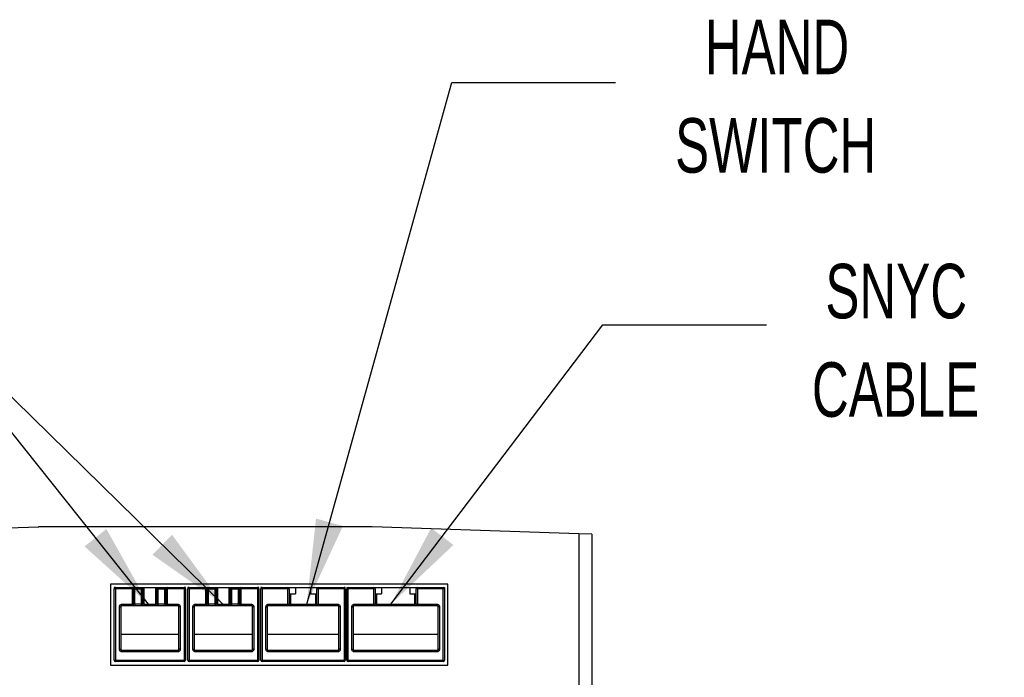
# Model space of a CAD drawing. Header units: millimetres. Extents: x 25 to 1092, y 25 to 838.
# Tile 6 of 9: x 123 to 276, y 312 to 414. Entities that reach past the tile are written whole.
import ezdxf

# ---------------------------------------------------------------- set-up
doc = ezdxf.new("R2010")
doc.units = ezdxf.units.MM
doc.header["$LTSCALE"] = 4
doc.layers.add('TEXT', color=140, linetype='Continuous', lineweight=25)
doc.styles.add('SLDTEXTSTYLE0', font='TXT', dxfattribs={"width": 0.7})
doc.dimstyles.new('SLDDIMSTYLE2', dxfattribs={"dimtxt": 0.18, "dimasz": 13.208, "dimexe": 0, "dimexo": 0.0625, "dimgap": 0, "dimtad": 0, "dimtih": 1, "dimtoh": 1, "dimdec": 0, "dimrnd": 1e-09, "dimzin": 0, "dimdsep": 46, "dimtxsty": 'Standard', "dimsah": 1, "dimcen": 0.09, "dimadec": 0, "dimazin": 0, "dimtfac": 13.208, "dimtdec": 0, "dimtofl": 0, "dimtmove": 0, "dimatfit": 3, "dimfxl": 0, "dimfrac": 2, "dimtolj": 1, "dimtzin": 0, "dimarcsym": 0})

msp = doc.modelspace()

# ---------------------------------------------------------------- linework, layer by layer
for p, q in [((94.166, 334.168), (126.257, 335.246)), ((126.257, 335.246), (126.257, 335.284)), ((126.257, 335.284), (178.075, 335.284)), ((178.075, 335.246), (178.075, 335.284)), ((210.166, 334.168), (178.075, 335.246)), ((210.166, 334.168), (210.166, 280.228)), ((212.166, 334.101), (210.166, 334.168)), ((212.166, 334.101), (212.166, 280.228)), ((189.833, 326.328), (137.428, 326.328)), ((137.428, 326.328), (137.428, 313.749)), ((138.198, 325.828), (137.998, 325.828)), ((137.998, 325.828), (137.998, 325.628)), ((138.198, 325.828), (140.818, 325.828)), ((138.198, 325.828), (138.198, 325.628)), ((140.818, 325.628), (140.818, 325.828)), ((141.218, 325.828), (141.218, 325.628)), ((141.218, 325.828), (142.398, 325.828)), ((142.198, 325.628), (142.398, 325.828)), ((142.398, 325.828), (142.398, 323.228)), ((142.398, 325.828), (142.598, 325.828)), ((142.598, 325.828), (142.598, 323.228)), ((142.598, 325.828), (144.438, 325.828)), ((144.438, 323.228), (144.438, 325.828)), ((144.438, 325.828), (144.638, 325.828)), ((144.638, 325.828), (144.838, 325.628)), ((144.638, 325.828), (145.818, 325.828)), ((144.638, 323.228), (144.638, 325.828)), ((145.818, 325.828), (145.818, 325.628)), ((146.218, 325.828), (148.838, 325.828)), ((146.218, 325.828), (146.218, 325.628)), ((148.838, 325.628), (148.838, 325.828)), ((149.038, 325.828), (148.838, 325.828)), ((149.038, 325.628), (149.038, 325.828)), ((149.623, 325.828), (149.423, 325.828)), ((149.423, 325.828), (149.423, 325.628)), ((149.623, 325.828), (152.243, 325.828)), ((149.623, 325.828), (149.623, 325.628)), ((152.243, 325.628), (152.243, 325.828)), ((152.643, 325.828), (152.643, 325.628)), ((152.643, 325.828), (153.823, 325.828)), ((153.623, 325.628), (153.823, 325.828)), ((153.823, 325.828), (153.823, 323.228)), ((153.823, 325.828), (154.023, 325.828)), ((154.023, 325.828), (154.023, 323.228)), ((154.023, 325.828), (155.863, 325.828)), ((155.863, 323.228), (155.863, 325.828)), ((155.863, 325.828), (156.063, 325.828)), ((156.063, 325.828), (156.263, 325.628)), ((156.063, 325.828), (157.243, 325.828)), ((156.063, 323.228), (156.063, 325.828)), ((157.243, 325.828), (157.243, 325.628)), ((157.643, 325.828), (160.263, 325.828)), ((157.643, 325.828), (157.643, 325.628)), ((160.263, 325.628), (160.263, 325.828)), ((160.463, 325.828), (160.263, 325.828)), ((160.463, 325.628), (160.463, 325.828)), ((160.968, 325.828), (160.768, 325.828)), ((160.768, 325.828), (160.768, 325.628)), ((160.968, 325.828), (164.968, 325.828)), ((160.968, 325.828), (160.968, 325.628)), ((164.968, 325.628), (164.968, 325.828)), ((164.968, 325.828), (166.168, 325.828)), ((166.168, 325.828), (166.168, 324.828)), ((166.168, 325.828), (168.488, 325.828)), ((168.488, 325.828), (168.488, 324.828)), ((168.488, 325.828), (169.688, 325.828)), ((169.688, 325.828), (173.688, 325.828)), ((169.688, 325.828), (169.688, 325.628)), ((173.688, 325.628), (173.688, 325.828)), ((173.888, 325.828), (173.688, 325.828)), ((173.888, 325.628), (173.888, 325.828)), ((174.113, 325.828), (174.313, 325.828)), ((174.113, 325.828), (174.113, 325.628)), ((174.313, 325.828), (178.313, 325.828)), ((174.313, 325.628), (174.313, 325.828)), ((178.313, 325.628), (178.313, 325.828)), ((178.313, 325.828), (179.513, 325.828)), ((179.513, 325.828), (179.513, 324.828)), ((179.513, 325.828), (183.913, 325.828)), ((183.913, 325.828), (183.913, 324.828)), ((183.913, 325.828), (185.113, 325.828)), ((185.113, 325.828), (189.113, 325.828)), ((185.113, 325.828), (185.113, 325.628)), ((189.113, 325.628), (189.113, 325.828)), ((189.113, 325.828), (189.313, 325.828)), ((189.313, 325.828), (189.313, 325.628)), ((189.833, 313.749), (189.833, 326.328)), ((137.998, 314.528), (137.998, 325.628)), ((138.198, 325.628), (137.998, 325.628)), ((138.198, 325.628), (138.198, 314.528)), ((140.818, 325.628), (138.198, 325.628)), ((140.818, 323.228), (140.818, 325.628)), ((141.018, 325.628), (140.818, 325.628)), ((141.018, 323.228), (141.018, 325.628)), ((141.018, 325.628), (141.218, 325.628)), ((141.218, 323.228), (141.218, 325.628)), ((141.218, 325.628), (142.198, 325.628)), ((142.198, 325.628), (142.198, 323.228)), ((144.838, 323.228), (144.838, 325.628)), ((144.838, 325.628), (145.818, 325.628)), ((145.818, 325.628), (146.018, 325.628)), ((145.818, 325.628), (145.818, 323.228)), ((146.018, 325.628), (146.018, 323.228)), ((146.218, 325.628), (146.018, 325.628)), ((146.218, 325.628), (146.218, 323.228)), ((148.838, 325.628), (146.218, 325.628)), ((148.838, 325.628), (148.838, 314.528)), ((149.038, 325.628), (148.838, 325.628)), ((149.038, 325.628), (149.038, 314.528)), ((149.423, 314.528), (149.423, 325.628)), ((149.623, 325.628), (149.423, 325.628)), ((149.623, 325.628), (149.623, 314.528)), ((152.243, 325.628), (149.623, 325.628)), ((152.243, 323.228), (152.243, 325.628)), ((152.443, 325.628), (152.243, 325.628)), ((152.443, 323.228), (152.443, 325.628)), ((152.443, 325.628), (152.643, 325.628)), ((152.643, 323.228), (152.643, 325.628)), ((152.643, 325.628), (153.623, 325.628)), ((153.623, 325.628), (153.623, 323.228)), ((156.263, 323.228), (156.263, 325.628)), ((156.263, 325.628), (157.243, 325.628)), ((157.243, 325.628), (157.443, 325.628)), ((157.243, 325.628), (157.243, 323.228)), ((157.443, 325.628), (157.443, 323.228)), ((157.643, 325.628), (157.443, 325.628)), ((157.643, 325.628), (157.643, 323.228)), ((160.263, 325.628), (157.643, 325.628)), ((160.263, 325.628), (160.263, 314.528)), ((160.463, 325.628), (160.263, 325.628)), ((160.463, 325.628), (160.463, 314.528)), ((160.768, 314.528), (160.768, 325.628)), ((160.968, 325.628), (160.768, 325.628)), ((160.968, 325.628), (160.968, 314.528)), ((164.968, 325.628), (160.968, 325.628)), ((164.968, 323.228), (164.968, 325.628)), ((165.168, 325.628), (164.968, 325.628)), ((165.168, 325.628), (165.168, 323.228)), ((165.168, 324.828), (166.168, 324.828)), ((165.368, 324.828), (165.368, 323.228)), ((168.488, 324.828), (169.488, 324.828)), ((169.288, 323.228), (169.288, 324.828)), ((169.488, 323.228), (169.488, 325.628)), ((169.688, 325.628), (169.488, 325.628)), ((169.688, 325.628), (169.688, 323.228)), ((173.688, 325.628), (169.688, 325.628)), ((173.688, 325.628), (173.688, 314.528)), ((173.888, 325.628), (173.688, 325.628)), ((173.888, 325.628), (173.888, 314.528)), ((174.113, 314.528), (174.113, 325.628)), ((174.313, 325.628), (174.113, 325.628)), ((174.313, 314.528), (174.313, 325.628)), ((178.313, 325.628), (174.313, 325.628)), ((178.313, 323.228), (178.313, 325.628)), ((178.513, 325.628), (178.313, 325.628)), ((178.513, 325.628), (178.513, 323.228)), ((178.513, 324.828), (179.513, 324.828)), ((178.713, 324.828), (178.713, 323.228)), ((183.913, 324.828), (184.913, 324.828)), ((184.713, 323.228), (184.713, 324.828)), ((184.913, 323.228), (184.913, 325.628)), ((185.113, 325.628), (184.913, 325.628)), ((185.113, 325.628), (185.113, 323.228)), ((189.113, 325.628), (185.113, 325.628)), ((189.113, 314.528), (189.113, 325.628)), ((189.313, 325.628), (189.113, 325.628)), ((189.313, 325.628), (189.313, 314.528)), ((138.798, 316.228), (138.798, 322.828)), ((138.798, 322.828), (138.998, 322.828)), ((138.998, 322.828), (138.998, 316.228)), ((139.198, 323.228), (140.818, 323.228)), ((139.198, 323.228), (139.198, 323.028)), ((139.198, 323.028), (140.818, 323.028)), ((140.818, 323.028), (140.818, 323.228)), ((140.818, 323.228), (141.018, 323.228)), ((141.218, 323.228), (141.018, 323.228)), ((141.218, 323.228), (141.218, 323.028)), ((142.198, 323.228), (141.218, 323.228)), ((141.218, 323.028), (142.198, 323.028)), ((142.198, 323.228), (142.398, 323.228)), ((142.198, 323.228), (142.198, 323.028)), ((142.598, 323.228), (142.398, 323.228)), ((142.598, 323.228), (142.598, 323.028)), ((142.598, 323.228), (144.438, 323.228)), ((142.598, 323.028), (144.438, 323.028)), ((144.638, 323.228), (144.438, 323.228)), ((144.438, 323.028), (144.438, 323.228)), ((144.638, 323.228), (144.838, 323.228)), ((144.838, 323.028), (144.838, 323.228)), ((145.818, 323.228), (144.838, 323.228)), ((144.838, 323.028), (145.818, 323.028)), ((145.818, 323.028), (145.818, 323.228)), ((146.018, 323.228), (145.818, 323.228)), ((146.018, 323.228), (146.218, 323.228)), ((146.218, 323.228), (147.838, 323.228)), ((146.218, 323.228), (146.218, 323.028)), ((146.218, 323.028), (147.838, 323.028)), ((147.838, 323.228), (147.838, 323.028)), ((148.038, 316.228), (148.038, 322.828)), ((148.238, 322.828), (148.038, 322.828)), ((148.238, 322.828), (148.238, 316.228)), ((150.223, 316.228), (150.223, 322.828)), ((150.223, 322.828), (150.423, 322.828)), ((150.423, 322.828), (150.423, 316.228)), ((150.623, 323.228), (152.243, 323.228)), ((150.623, 323.228), (150.623, 323.028)), ((150.623, 323.028), (152.243, 323.028)), ((152.243, 323.028), (152.243, 323.228)), ((152.243, 323.228), (152.443, 323.228)), ((152.643, 323.228), (152.443, 323.228)), ((152.643, 323.228), (152.643, 323.028)), ((153.623, 323.228), (152.643, 323.228)), ((152.643, 323.028), (153.623, 323.028)), ((153.623, 323.228), (153.823, 323.228)), ((153.623, 323.228), (153.623, 323.028)), ((154.023, 323.228), (153.823, 323.228)), ((154.023, 323.228), (154.023, 323.028)), ((154.023, 323.228), (155.863, 323.228)), ((154.023, 323.028), (155.863, 323.028)), ((156.063, 323.228), (155.863, 323.228)), ((155.863, 323.028), (155.863, 323.228)), ((156.063, 323.228), (156.263, 323.228)), ((157.243, 323.228), (156.263, 323.228)), ((156.263, 323.028), (156.263, 323.228)), ((156.263, 323.028), (157.243, 323.028)), ((157.243, 323.028), (157.243, 323.228)), ((157.443, 323.228), (157.243, 323.228)), ((157.443, 323.228), (157.643, 323.228)), ((157.643, 323.228), (159.263, 323.228)), ((157.643, 323.228), (157.643, 323.028)), ((157.643, 323.028), (159.263, 323.028)), ((159.263, 323.228), (159.263, 323.028)), ((159.463, 316.228), (159.463, 322.828)), ((159.663, 322.828), (159.463, 322.828)), ((159.663, 322.828), (159.663, 316.228)), ((161.568, 316.228), (161.568, 322.828)), ((161.568, 322.828), (161.768, 322.828)), ((161.768, 322.828), (161.768, 316.228)), ((161.968, 323.228), (164.968, 323.228)), ((161.968, 323.228), (161.968, 323.028)), ((161.968, 323.028), (164.968, 323.028)), ((164.968, 323.028), (164.968, 323.228)), ((164.968, 323.228), (165.168, 323.228)), ((165.368, 323.228), (165.168, 323.228)), ((165.368, 323.228), (165.368, 323.028)), ((165.368, 323.228), (169.288, 323.228)), ((165.368, 323.028), (169.288, 323.028)), ((169.488, 323.228), (169.288, 323.228)), ((169.288, 323.028), (169.288, 323.228)), ((169.488, 323.228), (169.688, 323.228)), ((169.688, 323.228), (172.688, 323.228)), ((169.688, 323.228), (169.688, 323.028)), ((169.688, 323.028), (172.688, 323.028)), ((172.688, 323.228), (172.688, 323.028)), ((172.888, 316.228), (172.888, 322.828)), ((173.088, 322.828), (172.888, 322.828)), ((173.088, 322.828), (173.088, 316.228)), ((174.913, 316.228), (174.913, 322.828)), ((174.913, 322.828), (175.113, 322.828)), ((175.113, 322.828), (175.113, 316.228)), ((175.313, 323.228), (178.313, 323.228)), ((175.313, 323.228), (175.313, 323.028)), ((175.313, 323.028), (178.313, 323.028)), ((178.313, 323.028), (178.313, 323.228)), ((178.313, 323.228), (178.513, 323.228)), ((178.713, 323.228), (178.513, 323.228)), ((178.713, 323.228), (178.713, 323.028)), ((178.713, 323.228), (184.713, 323.228)), ((178.713, 323.028), (184.713, 323.028)), ((184.913, 323.228), (184.713, 323.228)), ((184.713, 323.028), (184.713, 323.228)), ((184.913, 323.228), (185.113, 323.228)), ((185.113, 323.228), (188.113, 323.228)), ((185.113, 323.228), (185.113, 323.028)), ((185.113, 323.028), (188.113, 323.028)), ((188.113, 323.228), (188.113, 323.028)), ((188.313, 316.228), (188.313, 322.828)), ((188.513, 322.828), (188.313, 322.828)), ((188.513, 322.828), (188.513, 316.228)), ((148.038, 318.528), (138.998, 318.528)), ((159.463, 318.528), (150.423, 318.528)), ((172.888, 318.528), (161.768, 318.528)), ((188.313, 318.528), (175.113, 318.528)), ((138.798, 316.228), (138.998, 316.228)), ((139.198, 315.828), (139.198, 316.028)), ((147.838, 316.028), (139.198, 316.028)), ((147.838, 315.828), (139.198, 315.828)), ((147.838, 315.828), (147.838, 316.028)), ((148.238, 316.228), (148.038, 316.228)), ((150.223, 316.228), (150.423, 316.228)), ((150.623, 315.828), (150.623, 316.028)), ((159.263, 316.028), (150.623, 316.028)), ((159.263, 315.828), (150.623, 315.828)), ((159.263, 315.828), (159.263, 316.028)), ((159.663, 316.228), (159.463, 316.228)), ((161.568, 316.228), (161.768, 316.228)), ((161.968, 315.828), (161.968, 316.028)), ((172.688, 316.028), (161.968, 316.028)), ((172.688, 315.828), (161.968, 315.828)), ((172.688, 316.028), (172.688, 315.828)), ((173.088, 316.228), (172.888, 316.228)), ((174.913, 316.228), (175.113, 316.228)), ((175.313, 315.828), (175.313, 316.028)), ((188.113, 316.028), (175.313, 316.028)), ((188.113, 315.828), (175.313, 315.828)), ((188.113, 315.828), (188.113, 316.028)), ((188.513, 316.228), (188.313, 316.228)), ((137.428, 313.749), (189.833, 313.749)), ((137.998, 314.528), (138.198, 314.528)), ((138.198, 314.528), (148.838, 314.528)), ((138.198, 314.528), (138.198, 314.328)), ((148.838, 314.328), (138.198, 314.328)), ((148.838, 314.528), (148.838, 314.328)), ((148.838, 314.528), (149.038, 314.528)), ((149.423, 314.528), (149.623, 314.528)), ((149.623, 314.528), (160.263, 314.528)), ((149.623, 314.528), (149.623, 314.328)), ((160.263, 314.328), (149.623, 314.328)), ((160.263, 314.528), (160.263, 314.328)), ((160.263, 314.528), (160.463, 314.528)), ((160.768, 314.528), (160.968, 314.528)), ((160.968, 314.528), (173.688, 314.528)), ((160.968, 314.528), (160.968, 314.328)), ((173.688, 314.328), (160.968, 314.328)), ((173.688, 314.528), (173.888, 314.528)), ((173.688, 314.528), (173.688, 314.328)), ((174.113, 314.528), (174.313, 314.528)), ((174.313, 314.528), (189.113, 314.528)), ((174.313, 314.328), (174.313, 314.528)), ((189.113, 314.328), (174.313, 314.328)), ((189.113, 314.328), (189.113, 314.528)), ((189.113, 314.528), (189.313, 314.528))]:
    msp.add_line(p, q)
for centre, start, end in [((138.198, 325.628), 90, 180), ((140.818, 325.628), 0, 90), ((146.218, 325.628), 90, 180), ((148.838, 325.628), 0, 90), ((149.623, 325.628), 90, 180), ((152.243, 325.628), 0, 90), ((157.643, 325.628), 90, 180), ((160.263, 325.628), 0, 90), ((160.968, 325.628), 90, 180), ((164.968, 325.628), 0, 90), ((169.688, 325.628), 90, 180), ((173.688, 325.628), 0, 90), ((174.313, 325.628), 90, 180), ((178.313, 325.628), 0, 90), ((185.113, 325.628), 90, 180), ((189.113, 325.628), 0, 90), ((139.198, 322.828), 90, 180), ((140.818, 323.228), 270, 0), ((142.198, 323.228), 270, 0), ((144.838, 323.228), 180, 270), ((146.218, 323.228), 180, 270), ((147.838, 322.828), 0, 90), ((150.623, 322.828), 90, 180), ((152.243, 323.228), 270, 0), ((153.623, 323.228), 270, 0), ((156.263, 323.228), 180, 270), ((157.643, 323.228), 180, 270), ((159.263, 322.828), 0, 90), ((161.968, 322.828), 90, 180), ((164.968, 323.228), 270, 0), ((169.688, 323.228), 180, 270), ((172.688, 322.828), 0, 90), ((175.313, 322.828), 90, 180), ((178.313, 323.228), 270, 0), ((185.113, 323.228), 180, 270), ((188.113, 322.828), 0, 90), ((139.198, 316.228), 180, 270), ((147.838, 316.228), 270, 0), ((150.623, 316.228), 180, 270), ((159.263, 316.228), 270, 0), ((161.968, 316.228), 180, 270), ((172.688, 316.228), 270, 0), ((175.313, 316.228), 180, 270), ((188.113, 316.228), 270, 0), ((138.198, 314.528), 180, 270), ((148.838, 314.528), 270, 0), ((149.623, 314.528), 180, 270), ((160.263, 314.528), 270, 0), ((160.968, 314.528), 180, 270), ((173.688, 314.528), 270, 360), ((174.313, 314.528), 180, 270), ((189.113, 314.528), 270, 0)]:
    msp.add_arc(centre, 0.2, start, end)
for points, knots in [([(140.818, 325.828), (140.819, 325.828), (140.82, 325.828), (140.83, 325.828), (140.848, 325.828), (140.881, 325.828), (140.933, 325.828), (140.997, 325.828), (141.068, 325.828), (141.143, 325.828), (141.193, 325.828), (141.218, 325.828)], [0, 0, 0, 0, 0.0795968, 0.1592228, 0.2401291, 0.3686016, 0.5000689, 0.6285428, 0.7600114, 0.8792821, 1, 1, 1, 1]), ([(145.818, 325.828), (145.835, 325.828), (145.868, 325.828), (145.918, 325.828), (145.975, 325.828), (146.039, 325.828), (146.103, 325.828), (146.155, 325.828), (146.191, 325.828), (146.214, 325.828), (146.217, 325.828), (146.218, 325.828)], [0, 0, 0, 0, 0.07959676, 0.1592228, 0.24012907, 0.3686016, 0.50006889, 0.62854276, 0.7600114, 0.87928211, 1, 1, 1, 1]), ([(152.243, 325.828), (152.244, 325.828), (152.245, 325.828), (152.255, 325.828), (152.273, 325.828), (152.306, 325.828), (152.358, 325.828), (152.422, 325.828), (152.493, 325.828), (152.568, 325.828), (152.618, 325.828), (152.643, 325.828)], [0, 0, 0, 0, 0.0795968, 0.1592228, 0.2401291, 0.3686016, 0.5000689, 0.6285428, 0.7600114, 0.8792821, 1, 1, 1, 1]), ([(157.243, 325.828), (157.26, 325.828), (157.293, 325.828), (157.343, 325.828), (157.4, 325.828), (157.464, 325.828), (157.528, 325.828), (157.58, 325.828), (157.616, 325.828), (157.639, 325.828), (157.642, 325.828), (157.643, 325.828)], [0, 0, 0, 0, 0.07959676, 0.1592228, 0.24012907, 0.3686016, 0.50006889, 0.62854276, 0.7600114, 0.87928211, 1, 1, 1, 1]), ([(138.798, 322.828), (138.799, 322.844), (138.8, 322.878), (138.81, 322.927), (138.828, 322.985), (138.861, 323.049), (138.913, 323.112), (138.977, 323.164), (139.048, 323.201), (139.123, 323.224), (139.173, 323.226), (139.198, 323.228)], [0, 0, 0, 0, 0.0795968, 0.1592228, 0.2401291, 0.3686016, 0.5000689, 0.6285428, 0.7600114, 0.8792821, 1, 1, 1, 1]), ([(140.818, 323.028), (140.818, 323.028), (140.86, 323.028), (141.01, 323.028), (141.112, 323.028), (141.218, 323.028)], [0, 0, 0, 0, 0.5, 0.5, 1, 1, 1, 1]), ([(144.438, 323.028), (144.544, 323.028), (144.646, 323.028), (144.796, 323.028), (144.838, 323.028), (144.838, 323.028)], [0, 0, 0, 0, 0.5, 0.5, 1, 1, 1, 1]), ([(147.838, 323.228), (147.855, 323.227), (147.888, 323.226), (147.938, 323.216), (147.995, 323.198), (148.059, 323.165), (148.123, 323.113), (148.175, 323.049), (148.211, 322.978), (148.234, 322.903), (148.237, 322.853), (148.238, 322.828)], [0, 0, 0, 0, 0.0795968, 0.1592228, 0.2401291, 0.3686016, 0.5000689, 0.6285428, 0.7600114, 0.8792821, 1, 1, 1, 1]), ([(150.223, 322.828), (150.224, 322.844), (150.225, 322.878), (150.235, 322.927), (150.253, 322.985), (150.286, 323.049), (150.338, 323.112), (150.402, 323.164), (150.473, 323.201), (150.548, 323.224), (150.598, 323.226), (150.623, 323.228)], [0, 0, 0, 0, 0.0795968, 0.1592228, 0.2401291, 0.3686016, 0.5000689, 0.6285428, 0.7600114, 0.8792821, 1, 1, 1, 1]), ([(152.243, 323.028), (152.243, 323.028), (152.285, 323.028), (152.435, 323.028), (152.537, 323.028), (152.643, 323.028)], [0, 0, 0, 0, 0.5, 0.5, 1, 1, 1, 1]), ([(155.863, 323.028), (155.969, 323.028), (156.071, 323.028), (156.221, 323.028), (156.263, 323.028), (156.263, 323.028)], [0, 0, 0, 0, 0.5, 0.5, 1, 1, 1, 1]), ([(159.263, 323.228), (159.28, 323.227), (159.313, 323.226), (159.363, 323.216), (159.42, 323.198), (159.484, 323.165), (159.548, 323.113), (159.6, 323.049), (159.636, 322.978), (159.659, 322.903), (159.662, 322.853), (159.663, 322.828)], [0, 0, 0, 0, 0.0795968, 0.1592228, 0.2401291, 0.3686016, 0.5000689, 0.6285428, 0.7600114, 0.8792821, 1, 1, 1, 1]), ([(161.568, 322.828), (161.569, 322.844), (161.57, 322.878), (161.58, 322.927), (161.598, 322.985), (161.631, 323.049), (161.683, 323.112), (161.747, 323.164), (161.818, 323.201), (161.893, 323.224), (161.943, 323.226), (161.968, 323.228)], [0, 0, 0, 0, 0.0795968, 0.1592228, 0.2401291, 0.3686016, 0.5000689, 0.6285428, 0.7600114, 0.8792821, 1, 1, 1, 1]), ([(164.968, 323.028), (164.968, 323.028), (165.01, 323.028), (165.16, 323.028), (165.262, 323.028), (165.368, 323.028)], [0, 0, 0, 0, 0.5, 0.5, 1, 1, 1, 1]), ([(169.288, 323.028), (169.394, 323.028), (169.496, 323.028), (169.646, 323.028), (169.688, 323.028), (169.688, 323.028)], [0, 0, 0, 0, 0.5, 0.5, 1, 1, 1, 1]), ([(172.688, 323.228), (172.705, 323.227), (172.738, 323.226), (172.788, 323.216), (172.845, 323.198), (172.909, 323.165), (172.973, 323.113), (173.025, 323.049), (173.061, 322.978), (173.084, 322.903), (173.087, 322.853), (173.088, 322.828)], [0, 0, 0, 0, 0.07959676, 0.1592228, 0.24012907, 0.3686016, 0.50006889, 0.62854276, 0.7600114, 0.87928211, 1, 1, 1, 1]), ([(174.913, 322.828), (174.914, 322.844), (174.915, 322.878), (174.925, 322.927), (174.943, 322.985), (174.976, 323.049), (175.028, 323.112), (175.092, 323.164), (175.163, 323.201), (175.238, 323.224), (175.288, 323.226), (175.313, 323.228)], [0, 0, 0, 0, 0.0795968, 0.1592228, 0.2401291, 0.3686016, 0.5000689, 0.6285428, 0.7600114, 0.8792821, 1, 1, 1, 1]), ([(184.713, 323.028), (184.819, 323.028), (184.921, 323.028), (185.071, 323.028), (185.113, 323.028), (185.113, 323.028)], [0, 0, 0, 0, 0.5, 0.5, 1, 1, 1, 1]), ([(188.113, 323.228), (188.13, 323.227), (188.163, 323.226), (188.213, 323.216), (188.27, 323.198), (188.334, 323.165), (188.398, 323.113), (188.45, 323.049), (188.486, 322.978), (188.509, 322.903), (188.512, 322.853), (188.513, 322.828)], [0, 0, 0, 0, 0.07959676, 0.1592228, 0.24012907, 0.3686016, 0.50006889, 0.62854276, 0.7600114, 0.87928211, 1, 1, 1, 1]), ([(139.198, 315.828), (139.182, 315.828), (139.148, 315.83), (139.099, 315.839), (139.041, 315.858), (138.977, 315.891), (138.914, 315.943), (138.862, 316.006), (138.825, 316.077), (138.802, 316.152), (138.8, 316.202), (138.798, 316.228)], [0, 0, 0, 0, 0.07959676, 0.1592228, 0.24012907, 0.3686016, 0.50006889, 0.62854276, 0.7600114, 0.87928211, 1, 1, 1, 1]), ([(148.238, 316.228), (148.238, 316.211), (148.236, 316.178), (148.227, 316.128), (148.208, 316.071), (148.175, 316.007), (148.123, 315.943), (148.06, 315.891), (147.989, 315.855), (147.914, 315.832), (147.864, 315.829), (147.838, 315.828)], [0, 0, 0, 0, 0.0795968, 0.1592228, 0.2401291, 0.3686016, 0.5000689, 0.6285428, 0.7600114, 0.8792821, 1, 1, 1, 1]), ([(150.623, 315.828), (150.607, 315.828), (150.573, 315.83), (150.524, 315.839), (150.466, 315.858), (150.402, 315.891), (150.339, 315.943), (150.287, 316.006), (150.25, 316.077), (150.227, 316.152), (150.225, 316.202), (150.223, 316.228)], [0, 0, 0, 0, 0.07959676, 0.1592228, 0.24012907, 0.3686016, 0.50006889, 0.62854276, 0.7600114, 0.87928211, 1, 1, 1, 1]), ([(159.663, 316.228), (159.663, 316.211), (159.661, 316.178), (159.652, 316.128), (159.633, 316.071), (159.6, 316.007), (159.548, 315.943), (159.485, 315.891), (159.414, 315.855), (159.339, 315.832), (159.289, 315.829), (159.263, 315.828)], [0, 0, 0, 0, 0.0795968, 0.1592228, 0.2401291, 0.3686016, 0.5000689, 0.6285428, 0.7600114, 0.8792821, 1, 1, 1, 1]), ([(161.968, 315.828), (161.952, 315.828), (161.918, 315.83), (161.869, 315.839), (161.811, 315.858), (161.747, 315.891), (161.684, 315.943), (161.632, 316.006), (161.595, 316.077), (161.572, 316.152), (161.57, 316.202), (161.568, 316.228)], [0, 0, 0, 0, 0.0795968, 0.1592228, 0.2401291, 0.3686016, 0.5000689, 0.6285428, 0.7600114, 0.8792821, 1, 1, 1, 1]), ([(173.088, 316.228), (173.088, 316.211), (173.086, 316.178), (173.077, 316.128), (173.058, 316.071), (173.025, 316.007), (172.973, 315.943), (172.91, 315.891), (172.839, 315.855), (172.764, 315.832), (172.714, 315.829), (172.688, 315.828)], [0, 0, 0, 0, 0.0795968, 0.1592228, 0.2401291, 0.3686016, 0.5000689, 0.6285428, 0.7600114, 0.8792821, 1, 1, 1, 1]), ([(175.313, 315.828), (175.297, 315.828), (175.263, 315.83), (175.214, 315.839), (175.156, 315.858), (175.092, 315.891), (175.029, 315.943), (174.977, 316.006), (174.94, 316.077), (174.917, 316.152), (174.915, 316.202), (174.913, 316.228)], [0, 0, 0, 0, 0.0795968, 0.1592228, 0.2401291, 0.3686016, 0.5000689, 0.6285428, 0.7600114, 0.8792821, 1, 1, 1, 1]), ([(188.513, 316.228), (188.513, 316.211), (188.511, 316.178), (188.502, 316.128), (188.483, 316.071), (188.45, 316.007), (188.398, 315.943), (188.335, 315.891), (188.264, 315.855), (188.189, 315.832), (188.139, 315.829), (188.113, 315.828)], [0, 0, 0, 0, 0.0795968, 0.1592228, 0.2401291, 0.3686016, 0.5000689, 0.6285428, 0.7600114, 0.8792821, 1, 1, 1, 1])]:
    msp.add_open_spline(points, degree=3, knots=knots)
for points in [[(142.198, 323.028), (142.198, 323.028), (142.377, 323.028), (142.598, 323.028)], [(145.818, 323.028), (146.039, 323.028), (146.218, 323.028), (146.218, 323.028)], [(153.623, 323.028), (153.623, 323.028), (153.802, 323.028), (154.023, 323.028)], [(157.243, 323.028), (157.464, 323.028), (157.643, 323.028), (157.643, 323.028)], [(178.313, 323.028), (178.313, 323.028), (178.492, 323.028), (178.713, 323.028)]]:
    msp.add_open_spline(points, degree=3)

# ---------------------------------------------------------------- texts
at = {"layer": 'TEXT', "char_height": 8.4667, "attachment_point": 2, "style": 'SLDTEXTSTYLE0'}
for s, insert in [('HAND', (240.947, 414.004)), ('SWITCH', (240.749, 398.716)), ('SNYC', (259.475, 376.092)), ('CABLE', (259.368, 360.803))]:
    msp.add_mtext(s, dxfattribs=dict(at, insert=insert))

# ---------------------------------------------------------------- leaders
at = {"layer": 'TEXT'}
for points in [[(167.886, 323.228), (190.445, 404.265), (215.845, 404.265)], [(143.316, 323.228), (102.152, 374.873), (76.752, 374.873)], [(154.886, 323.228), (102.152, 374.873), (76.752, 374.873)], [(180.962, 323.228), (213.918, 366.607), (239.318, 366.607)]]:
    msp.add_leader(points, dimstyle='SLDDIMSTYLE2', dxfattribs=at)

doc.saveas('drawing.dxf')
